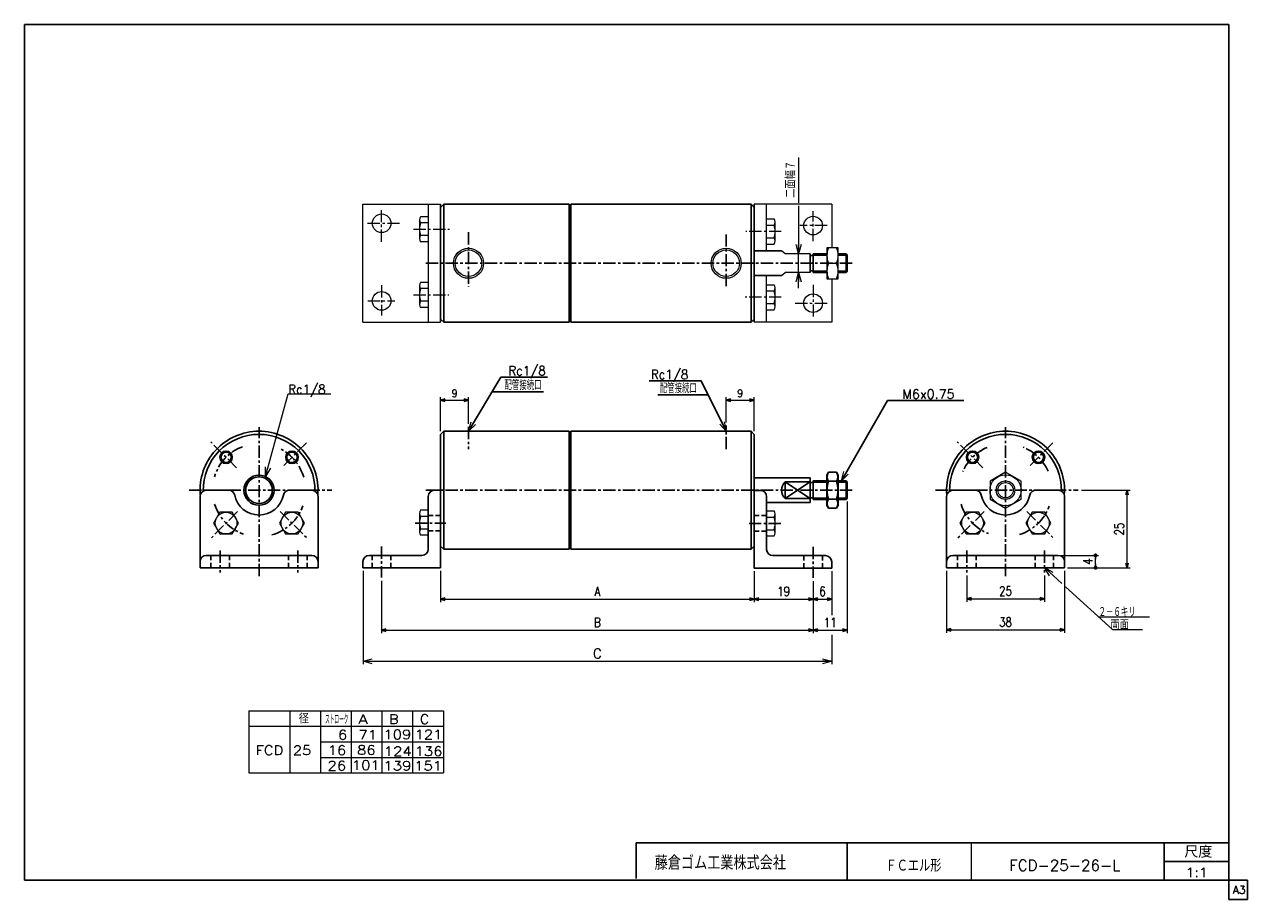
# Model space of a CAD drawing. Header units: millimetres. Extents: x -197 to 197, y -141 to 141.
import ezdxf
from ezdxf.enums import TextEntityAlignment as Align

# ---------------------------------------------------------------- set-up
doc = ezdxf.new("R2010")
doc.units = ezdxf.units.MM
doc.header["$LTSCALE"] = 0.125
doc.linetypes.add('CENTER', pattern=[50.8, 31.75, -6.35, 6.35, -6.35])
doc.linetypes.add('DASHED', pattern=[19.05, 12.7, -6.35])
doc.layers.add('ZUWAKU', color=7, linetype='Continuous')
doc.styles.add('dcStyle0', font='txt.shx', dxfattribs={"width": 0.8, "bigfont": 'bigfont'})
doc.dimstyles.new('DaDimRotatedStyle', dxfattribs={"dimtxt": 2.5, "dimasz": 1.500001, "dimexe": 1, "dimexo": 0.5, "dimgap": 1, "dimtad": 3, "dimdsep": 46, "dimtxsty": 'dcStyle0', "dimblk1": 'OPEN30', "dimblk2": 'OPEN30', "dimsah": 1, "dimcen": 0.09, "dimclrd": 4, "dimclre": 4, "dimclrt": 4, "dimadec": 0, "dimazin": 2, "dimtfac": 1, "dimtdec": 4, "dimtmove": 0, "dimatfit": 0, "dimfxl": 1, "dimarcsym": 0})

# ---------------------------------------------------------------- blocks, each defined once
blk = doc.blocks.new('DC_GROUP_Φ25_1')
at = {"color": 4, "linetype": 'Continuous', "lineweight": 18}
for p, q in [((51.55, 58.05), (52.35, 61.05)), ((52.35, 61.05), (53.16, 58.05)), ((52.35, 61.05), (52.35, 58.05))]:
    blk.add_line(p, q, dxfattribs=at)
blk = doc.blocks.new('DC_GROUP_Φ25_2')
at = {"color": 4, "linetype": 'Continuous', "lineweight": 18}
for p, q in [((52.35, 67.05), (51.55, 70.05)), ((53.16, 70.05), (52.35, 67.05)), ((52.35, 67.05), (52.35, 70.05))]:
    blk.add_line(p, q, dxfattribs=at)
blk = doc.blocks.new('DC_GROUP_Φ25_3')
at = {"color": 4, "linetype": 'Continuous', "lineweight": 18}
for p, q in [((133.22, -36.65), (131.54, -34.04)), ((131.54, -34.04), (134.3, -35.46)), ((131.54, -34.04), (133.76, -36.05))]:
    blk.add_line(p, q, dxfattribs=at)
blk = doc.blocks.new('DC_GROUP_Φ25_4')
at = {"color": 4, "linetype": 'Continuous', "lineweight": 18}
for p, q in [((-53.94, 9.91), (-53.09, 12.9)), ((-53.94, 9.91), (-52.4, 12.49)), ((-51.71, 12.07), (-53.94, 9.91))]:
    blk.add_line(p, q, dxfattribs=at)
blk = doc.blocks.new('DC_GROUP_Φ25_5')
at = {"color": 4, "linetype": 'Continuous', "lineweight": 18}
for p, q in [((29.06, 9.91), (26.99, 12.24)), ((29.06, 9.91), (27.71, 12.6)), ((28.43, 12.96), (29.06, 9.91))]:
    blk.add_line(p, q, dxfattribs=at)
blk = doc.blocks.new('DC_GROUP_Φ25_6')
at = {"color": 4, "linetype": 'Continuous', "lineweight": 18}
for p, q in [((66.17, -6.09), (66.96, -3.08)), ((66.17, -6.09), (67.66, -3.48)), ((68.36, -3.88), (66.17, -6.09))]:
    blk.add_line(p, q, dxfattribs=at)
blk = doc.blocks.new('DC_GROUP_Φ25_7')
at = {"color": 4, "linetype": 'Continuous', "lineweight": 25}
for radius in [2, 1.65]:
    blk.add_circle((-132.05, 1.52), radius, dxfattribs=at)
blk = doc.blocks.new('DC_GROUP_Φ25_8')
at = {"color": 4, "linetype": 'Continuous', "lineweight": 25}
for radius in [2, 1.65]:
    blk.add_circle((-110.83, 1.52), radius, dxfattribs=at)
blk = doc.blocks.new('DC_GROUP_Φ25_9')
at = {"color": 4, "linetype": 'Continuous', "lineweight": 25}
for p, q in [((62.03, -3.31), (61.52, -4.19)), ((64.62, -3.31), (62.03, -3.31)), ((64.62, -3.31), (65.12, -4.19)), ((61.52, -4.19), (61.52, -13.99)), ((64.62, -6.2), (62.03, -6.2)), ((65.12, -4.19), (65.12, -13.99)), ((62.03, -14.86), (61.52, -13.99)), ((64.62, -11.97), (62.03, -11.97)), ((64.62, -14.86), (62.03, -14.86)), ((64.62, -14.86), (65.12, -13.99))]:
    blk.add_line(p, q, dxfattribs=at)
for centre, radius, start, end in [((64.13, -4.76), 2.56, 145.6111, 214.3889), ((62.51, -4.76), 2.56, 325.6111, 34.3889), ((71.13, -9.09), 9.55, 162.4111, 197.5889), ((55.51, -9.09), 9.55, 342.4111, 17.5889), ((64.13, -13.42), 2.56, 145.6111, 214.3889), ((62.51, -13.42), 2.56, 325.6111, 34.3889)]:
    blk.add_arc(centre, radius, start, end, dxfattribs=at)
blk = doc.blocks.new('DC_GROUP_Φ25_11')
at = {"color": 4, "linetype": 'Continuous', "lineweight": 18}
for p, q in [((-119.35, -4.69), (-119.33, -1.59)), ((-119.35, -4.69), (-118.55, -1.8)), ((-117.78, -2.01), (-119.35, -4.69))]:
    blk.add_line(p, q, dxfattribs=at)
blk = doc.blocks.new('DC_GROUP_Φ25_10')
at = {"color": 4, "linetype": 'Continuous', "lineweight": 13}
for p, q in [((-119.35, -4.69), (-112.01, 21.92)), ((-112.01, 21.92), (-98.34, 21.92))]:
    blk.add_line(p, q, dxfattribs=at)
at = {"linetype": 'Continuous'}
blk.add_blockref('DC_GROUP_Φ25_11', (0, 0), dxfattribs=at)
at = {"color": 4, "style": 'dcStyle0', "width": 0.8}
blk.add_text('Rc1/8', height=3, dxfattribs=at).set_placement((-112.01, 21.92), (-100.01, 21.92), align=Align.FIT)
blk = doc.blocks.new('DC_GROUP_Φ25_12')
at = {"color": 4, "linetype": 'Continuous', "lineweight": 25}
for radius in [2, 1.65]:
    blk.add_circle((108.43, 1.52), radius, dxfattribs=at)
blk = doc.blocks.new('DC_GROUP_Φ25_13')
at = {"color": 4, "linetype": 'Continuous', "lineweight": 25}
for radius in [2, 1.65]:
    blk.add_circle((129.65, 1.52), radius, dxfattribs=at)
blk = doc.blocks.new('DC_GROUP_Φ25_14')
at = {"color": 4, "linetype": 'Continuous', "lineweight": 13}
for p, q in [((119.04, -3.31), (114.04, -6.2)), ((124.04, -6.2), (119.04, -3.31)), ((114.04, -6.2), (114.04, -11.97)), ((124.04, -11.97), (124.04, -6.2)), ((114.04, -11.97), (119.04, -14.86)), ((119.04, -14.86), (124.04, -11.97))]:
    blk.add_line(p, q, dxfattribs=at)
for radius in [5, 3, 2.46]:
    blk.add_circle((119.04, -9.09), radius, dxfattribs=at)
blk = doc.blocks.new('DC_GROUP_Φ25_15')
at = {"color": 4, "linetype": 'Continuous', "lineweight": 13}
for p, q in [((65.12, 69.05), (61.52, 69.05)), ((61.52, 69.05), (61.52, 59.05)), ((65.12, 59.05), (65.12, 69.05)), ((62.01, 64.05), (64.63, 64.05)), ((61.52, 59.05), (65.12, 59.05))]:
    blk.add_line(p, q, dxfattribs=at)
for centre, start, end in [((68, 66.55), 157.3406, 202.6594), ((58.64, 66.55), 337.3406, 22.6594), ((68, 61.55), 157.3406, 202.6594), ((58.64, 61.55), 337.3406, 22.6594)]:
    blk.add_arc(centre, 6.49, start, end, dxfattribs=at)
blk = doc.blocks.new('DC_GROUP_Φ25_16')
at = {"color": 4, "linetype": 'Continuous', "lineweight": 13}
for p, q in [((-134.08, -16.17), (-136.1, -19.67)), ((-136.1, -19.67), (-134.08, -23.17)), ((-130.04, -16.17), (-134.08, -16.17)), ((-128.02, -19.67), (-130.04, -16.17)), ((-130.04, -23.17), (-128.02, -19.67)), ((-134.08, -23.17), (-130.04, -23.17))]:
    blk.add_line(p, q, dxfattribs=at)
blk.add_circle((-132.06, -19.67), 3.5, dxfattribs=at)
blk = doc.blocks.new('DC_GROUP_Φ25_17')
at = {"color": 4, "linetype": 'Continuous', "lineweight": 13}
for p, q in [((-112.87, -16.17), (-114.89, -19.67)), ((-114.89, -19.67), (-112.87, -23.17)), ((-108.83, -16.17), (-112.87, -16.17)), ((-106.81, -19.67), (-108.83, -16.17)), ((-108.83, -23.17), (-106.81, -19.67)), ((-112.87, -23.17), (-108.83, -23.17))]:
    blk.add_line(p, q, dxfattribs=at)
blk.add_circle((-110.85, -19.67), 3.5, dxfattribs=at)
blk = doc.blocks.new('DC_GROUP_Φ25_18')
at = {"color": 4, "linetype": 'Continuous', "lineweight": 13}
for p, q in [((-66.94, -15.54), (-69.37, -15.54)), ((-66.94, -15.54), (-66.94, -23.63)), ((-69.74, -16.55), (-69.74, -22.62)), ((-66.94, -17.57), (-69.37, -17.57)), ((-66.94, -21.61), (-69.37, -21.61)), ((-66.94, -23.63), (-69.37, -23.63))]:
    blk.add_line(p, q, dxfattribs=at)
for centre, radius, start, end in [((-68.18, -16.55), 1.56, 139.7398, 220.2602), ((-64.05, -19.59), 5.7, 159.2291, 200.7709), ((-68.18, -22.62), 1.56, 139.7398, 220.2602)]:
    blk.add_arc(centre, radius, start, end, dxfattribs=at)
blk = doc.blocks.new('DC_GROUP_Φ25_19')
at = {"color": 4, "linetype": 'Continuous', "lineweight": 13}
for p, q in [((42.06, -23.83), (42.06, -15.75)), ((42.06, -15.75), (44.48, -15.75)), ((42.06, -17.77), (44.48, -17.77)), ((44.86, -22.82), (44.86, -16.76)), ((42.06, -21.81), (44.48, -21.81)), ((42.06, -23.83), (44.48, -23.83))]:
    blk.add_line(p, q, dxfattribs=at)
for centre, radius, start, end in [((43.29, -16.76), 1.56, 319.7398, 40.2602), ((39.16, -19.79), 5.7, 339.2291, 20.7709), ((43.29, -22.82), 1.56, 319.7398, 40.2602)]:
    blk.add_arc(centre, radius, start, end, dxfattribs=at)
blk = doc.blocks.new('DC_GROUP_Φ25_20')
at = {"color": 4, "linetype": 'Continuous', "lineweight": 13}
for p, q in [((42.06, -23.83), (42.06, -15.75)), ((42.06, -15.75), (44.48, -15.75)), ((42.06, -17.77), (44.48, -17.77)), ((44.86, -22.82), (44.86, -16.76)), ((42.06, -21.81), (44.48, -21.81)), ((42.06, -23.83), (44.48, -23.83))]:
    blk.add_line(p, q, dxfattribs=at)
for centre, radius, start, end in [((43.29, -16.76), 1.56, 319.7398, 40.2602), ((39.16, -19.79), 5.7, 339.2291, 20.7709), ((43.29, -22.82), 1.56, 319.7398, 40.2602)]:
    blk.add_arc(centre, radius, start, end, dxfattribs=at)
blk = doc.blocks.new('DC_GROUP_Φ25_21')
at = {"color": 4, "linetype": 'Continuous', "lineweight": 13}
for p, q in [((-69.74, 56.87), (-69.74, 50.8)), ((-66.94, 57.88), (-69.37, 57.88)), ((-66.94, 55.86), (-69.37, 55.86)), ((-66.94, 57.88), (-66.94, 49.79)), ((-66.94, 51.81), (-69.37, 51.81)), ((-66.94, 49.79), (-69.37, 49.79))]:
    blk.add_line(p, q, dxfattribs=at)
for centre, radius, start, end in [((-68.18, 56.87), 1.56, 139.7398, 220.2602), ((-64.05, 53.83), 5.7, 159.2291, 200.7709), ((-68.18, 50.8), 1.56, 139.7398, 220.2602)]:
    blk.add_arc(centre, radius, start, end, dxfattribs=at)
blk = doc.blocks.new('DC_GROUP_Φ25_22')
at = {"color": 4, "linetype": 'Continuous', "lineweight": 13}
for p, q in [((-66.94, 79.05), (-69.37, 79.05)), ((-66.94, 79.05), (-66.94, 70.97)), ((-69.74, 78.04), (-69.74, 71.98)), ((-66.94, 77.03), (-69.37, 77.03)), ((-66.94, 72.99), (-69.37, 72.99)), ((-66.94, 70.97), (-69.37, 70.97))]:
    blk.add_line(p, q, dxfattribs=at)
for centre, radius, start, end in [((-68.18, 78.04), 1.56, 139.7398, 220.2602), ((-64.05, 75.01), 5.7, 159.2291, 200.7709), ((-68.18, 71.98), 1.56, 139.7398, 220.2602)]:
    blk.add_arc(centre, radius, start, end, dxfattribs=at)
blk = doc.blocks.new('DC_GROUP_Φ25_23')
at = {"color": 4, "linetype": 'Continuous', "lineweight": 13}
for p, q in [((42.06, 70.22), (42.06, 78.31)), ((42.06, 78.31), (44.48, 78.31)), ((42.06, 76.29), (44.48, 76.29)), ((44.86, 71.23), (44.86, 77.3)), ((42.06, 72.24), (44.48, 72.24)), ((42.06, 70.22), (44.48, 70.22))]:
    blk.add_line(p, q, dxfattribs=at)
for centre, radius, start, end in [((43.29, 77.3), 1.56, 319.7398, 40.2602), ((39.16, 74.27), 5.7, 339.2291, 20.7709), ((43.29, 71.23), 1.56, 319.7398, 40.2602)]:
    blk.add_arc(centre, radius, start, end, dxfattribs=at)
blk = doc.blocks.new('DC_GROUP_Φ25_24')
at = {"color": 4, "linetype": 'Continuous', "lineweight": 13}
for p, q in [((42.06, 49.05), (42.06, 57.13)), ((42.06, 57.13), (44.48, 57.13)), ((44.86, 50.06), (44.86, 56.12)), ((42.06, 55.11), (44.48, 55.11)), ((42.06, 51.07), (44.48, 51.07)), ((42.06, 49.05), (44.48, 49.05))]:
    blk.add_line(p, q, dxfattribs=at)
for centre, radius, start, end in [((43.29, 56.12), 1.56, 319.7398, 40.2602), ((39.16, 53.09), 5.7, 339.2291, 20.7709), ((43.29, 50.06), 1.56, 319.7398, 40.2602)]:
    blk.add_arc(centre, radius, start, end, dxfattribs=at)
blk = doc.blocks.new('DC_GROUP_Φ25_25')
at = {"color": 4, "linetype": 'Continuous', "lineweight": 13}
for p, q in [((106.39, -16.17), (104.37, -19.67)), ((104.37, -19.67), (106.39, -23.17)), ((110.43, -16.17), (106.39, -16.17)), ((112.46, -19.67), (110.43, -16.17)), ((110.43, -23.17), (112.46, -19.67)), ((106.39, -23.17), (110.43, -23.17))]:
    blk.add_line(p, q, dxfattribs=at)
blk.add_circle((108.41, -19.67), 3.5, dxfattribs=at)
blk = doc.blocks.new('DC_GROUP_Φ25_26')
at = {"color": 4, "linetype": 'Continuous', "lineweight": 13}
for p, q in [((127.61, -16.17), (125.59, -19.67)), ((125.59, -19.67), (127.61, -23.17)), ((131.65, -16.17), (127.61, -16.17)), ((133.67, -19.67), (131.65, -16.17)), ((131.65, -23.17), (133.67, -19.67)), ((127.61, -23.17), (131.65, -23.17))]:
    blk.add_line(p, q, dxfattribs=at)
blk.add_circle((129.63, -19.67), 3.5, dxfattribs=at)
blk = doc.blocks.new('DC_GROUP_Φ25_28')
at = {"color": 4, "linetype": 'Continuous', "lineweight": 18}
for p, q in [((-87.94, -64.2), (-84.94, -63.4)), ((-84.94, -65.01), (-87.94, -64.2)), ((-87.94, -64.2), (-84.94, -64.2))]:
    blk.add_line(p, q, dxfattribs=at)
blk = doc.blocks.new('DC_GROUP_Φ25_29')
at = {"color": 4, "linetype": 'Continuous', "lineweight": 18}
for p, q in [((60.06, -63.4), (63.06, -64.2)), ((63.06, -64.2), (60.06, -65.01)), ((63.06, -64.2), (60.06, -64.2))]:
    blk.add_line(p, q, dxfattribs=at)
blk = doc.blocks.new('DC_GROUP_Φ25_27')
at = {"color": 4, "linetype": 'Continuous', "lineweight": 13}
for p, q in [((-87.94, -35.09), (-87.94, -65.2)), ((63.06, -35.18), (63.06, -49.4)), ((63.06, -55.71), (63.06, -65.2)), ((-87.94, -64.2), (63.06, -64.2))]:
    blk.add_line(p, q, dxfattribs=at)
at = {"linetype": 'Continuous'}
for name in ['DC_GROUP_Φ25_28', 'DC_GROUP_Φ25_29']:
    blk.add_blockref(name, (0, 0), dxfattribs=at)
at = {"color": 4, "style": 'dcStyle0'}
blk.add_text('C', height=3, dxfattribs=at).set_placement((-13.94, -63.2), (-10.94, -63.2), align=Align.FIT)
blk = doc.blocks.new('_OPEN30')
at = {"color": 0, "linetype": 'ByBlock', "lineweight": -2}
for p, q in [((-1, 0.267949), (0, 0)), ((0, 0), (-1, -0.267949)), ((0, 0), (-1, 0))]:
    blk.add_line(p, q, dxfattribs=at)
blk = doc.blocks.new('*D30')
at = {"color": 4, "linetype": 'Continuous', "lineweight": 13}
for p, q in [((-62.94, 9.91), (-62.94, 20.91)), ((-62.94, 19.91), (-53.94, 19.91)), ((-53.94, 12.31), (-53.94, 20.91))]:
    blk.add_line(p, q, dxfattribs=at)
at = {"color": 4, "xscale": 1.500001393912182, "yscale": 1.499994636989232}
for p, rotation in [((-62.94, 19.91), 180), ((-53.94, 19.91), 360)]:
    blk.add_blockref('_OPEN30', p, dxfattribs=dict(at, rotation=rotation))
at = {"color": 4, "insert": (-58.44, 20.91), "char_height": 2.5, "width": 5.4688, "attachment_point": 8, "style": 'dcStyle0'}
blk.add_mtext('\\T1.00;9', dxfattribs=at)
blk = doc.blocks.new('*D31')
at = {"color": 4, "linetype": 'Continuous', "lineweight": 13}
for p, q in [((29.06, 12.71), (29.06, 20.91)), ((29.06, 19.91), (38.06, 19.91)), ((38.06, 9.91), (38.06, 20.91))]:
    blk.add_line(p, q, dxfattribs=at)
at = {"color": 4, "xscale": 1.500001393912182, "yscale": 1.499994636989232}
for p, rotation in [((29.06, 19.91), 180), ((38.06, 19.91), 360)]:
    blk.add_blockref('_OPEN30', p, dxfattribs=dict(at, rotation=rotation))
at = {"color": 4, "insert": (33.56, 20.91), "char_height": 2.5, "width": 5.4688, "attachment_point": 8, "style": 'dcStyle0'}
blk.add_mtext('\\T1.00;9', dxfattribs=at)
blk = doc.blocks.new('*D32')
at = {"color": 4, "linetype": 'Continuous', "lineweight": 13}
for p, q in [((106.54, -36.61), (106.54, -45.08)), ((131.54, -36.61), (131.54, -45.08)), ((106.54, -44.08), (131.54, -44.08))]:
    blk.add_line(p, q, dxfattribs=at)
at = {"color": 4, "xscale": 1.500001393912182, "yscale": 1.499994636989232}
for p, rotation in [((106.54, -44.08), 180), ((131.54, -44.08), 360)]:
    blk.add_blockref('_OPEN30', p, dxfattribs=dict(at, rotation=rotation))
at = {"color": 4, "insert": (119.04, -43.08), "char_height": 3, "width": 9.375, "attachment_point": 8, "style": 'dcStyle0'}
blk.add_mtext('\\T1.00;25', dxfattribs=at)
blk = doc.blocks.new('*D33')
at = {"color": 4, "linetype": 'Continuous', "lineweight": 13}
for p, q in [((100.04, -35.08), (100.04, -55.08)), ((138.04, -35.08), (138.04, -55.08)), ((100.04, -54.08), (138.04, -54.08))]:
    blk.add_line(p, q, dxfattribs=at)
at = {"color": 4, "xscale": 1.500001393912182, "yscale": 1.499994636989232}
for p, rotation in [((100.04, -54.08), 180), ((138.04, -54.08), 360)]:
    blk.add_blockref('_OPEN30', p, dxfattribs=dict(at, rotation=rotation))
at = {"color": 4, "insert": (119.04, -53.08), "char_height": 3, "width": 9.375, "attachment_point": 8, "style": 'dcStyle0'}
blk.add_mtext('\\T1.00;38', dxfattribs=at)
blk = doc.blocks.new('*D34')
at = {"color": 4, "linetype": 'Continuous', "lineweight": 13}
for p, q in [((-62.94, -35.09), (-62.94, -45.2)), ((38.06, -35.18), (38.06, -45.2)), ((-62.94, -44.2), (38.06, -44.2))]:
    blk.add_line(p, q, dxfattribs=at)
at = {"color": 4, "xscale": 1.500001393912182, "yscale": 1.499994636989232}
for p, rotation in [((-62.94, -44.2), 180), ((38.06, -44.2), 360)]:
    blk.add_blockref('_OPEN30', p, dxfattribs=dict(at, rotation=rotation))
at = {"color": 4, "insert": (-12.44, -43.2), "char_height": 3, "width": 6.5625, "attachment_point": 8, "style": 'dcStyle0'}
blk.add_mtext('\\T1.00;A', dxfattribs=at)
blk = doc.blocks.new('*D35')
at = {"color": 4, "linetype": 'Continuous', "lineweight": 13}
for p, q in [((38.06, -35.18), (38.06, -45.2)), ((57.06, -38.36), (57.06, -45.2)), ((38.06, -44.2), (57.06, -44.2))]:
    blk.add_line(p, q, dxfattribs=at)
at = {"color": 4, "xscale": 1.500001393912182, "yscale": 1.499994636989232}
for p, rotation in [((38.06, -44.2), 180), ((57.06, -44.2), 360)]:
    blk.add_blockref('_OPEN30', p, dxfattribs=dict(at, rotation=rotation))
at = {"color": 4, "insert": (47.56, -43.2), "char_height": 3, "width": 9.375, "attachment_point": 8, "style": 'dcStyle0'}
blk.add_mtext('\\T1.00;19', dxfattribs=at)
blk = doc.blocks.new('*D36')
at = {"color": 4, "linetype": 'Continuous', "lineweight": 13}
for p, q in [((63.06, -35.18), (63.06, -45.2)), ((57.06, -38.36), (57.06, -45.2)), ((57.06, -44.2), (63.06, -44.2))]:
    blk.add_line(p, q, dxfattribs=at)
at = {"color": 4, "xscale": 1.500001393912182, "yscale": 1.499994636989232}
for p, rotation in [((57.06, -44.2), 180), ((63.06, -44.2), 360)]:
    blk.add_blockref('_OPEN30', p, dxfattribs=dict(at, rotation=rotation))
at = {"color": 4, "insert": (60.06, -43.2), "char_height": 3, "width": 6.5625, "attachment_point": 8, "style": 'dcStyle0'}
blk.add_mtext('\\T1.00;6', dxfattribs=at)
blk = doc.blocks.new('_DOT')
at = {"color": 0, "linetype": 'ByBlock', "lineweight": -2}
blk.add_line((-0.5, 0), (-1, 0), dxfattribs=at)
at = {"color": 0, "linetype": 'ByBlock', "const_width": 0.5}
blk.add_lwpolyline([(-0.25, 0, 1), (0.25, 0, 1)], format="xyb", close=True, dxfattribs=at)
blk = doc.blocks.new('*D37')
at = {"color": 4, "linetype": 'Continuous', "lineweight": 13}
for p, q in [((137.04, -30.08), (149.04, -30.08)), ((148.04, -34.08), (148.04, -30.08)), ((139.04, -34.08), (149.04, -34.08))]:
    blk.add_line(p, q, dxfattribs=at)
at = {"color": 4, "xscale": 1.25, "yscale": 1.25}
for p, rotation in [((148.04, -30.08), 90), ((148.04, -34.08), 270)]:
    blk.add_blockref('_DOT', p, dxfattribs=dict(at, rotation=rotation))
at = {"color": 4, "insert": (147.04, -32.08), "char_height": 3, "width": 6.5625, "attachment_point": 8, "rotation": 90, "style": 'dcStyle0'}
blk.add_mtext('\\T1.00;4', dxfattribs=at)
blk = doc.blocks.new('*D38')
at = {"color": 4, "linetype": 'Continuous', "lineweight": 13}
for p, q in [((143.46, -9.09), (159.17, -9.09)), ((158.17, -34.08), (158.17, -9.09)), ((139.04, -34.08), (159.17, -34.08))]:
    blk.add_line(p, q, dxfattribs=at)
at = {"color": 4, "xscale": 1.500001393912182, "yscale": 1.499994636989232}
for p, rotation in [((158.17, -9.09), 90), ((158.17, -34.08), 270)]:
    blk.add_blockref('_OPEN30', p, dxfattribs=dict(at, rotation=rotation))
at = {"color": 4, "insert": (157.17, -21.58), "char_height": 3, "width": 9.375, "attachment_point": 8, "rotation": 90, "style": 'dcStyle0'}
blk.add_mtext('\\T1.00;25', dxfattribs=at)
blk = doc.blocks.new('*D39')
at = {"color": 4, "linetype": 'Continuous', "lineweight": 13}
for p, q in [((-81.94, -38.26), (-81.94, -55.2)), ((57.06, -38.36), (57.06, -55.2)), ((-81.94, -54.2), (57.06, -54.2))]:
    blk.add_line(p, q, dxfattribs=at)
at = {"color": 4, "xscale": 1.500001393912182, "yscale": 1.499994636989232}
for p, rotation in [((-81.94, -54.2), 180), ((57.06, -54.2), 360)]:
    blk.add_blockref('_OPEN30', p, dxfattribs=dict(at, rotation=rotation))
at = {"color": 4, "insert": (-12.44, -53.2), "char_height": 3, "width": 6.5625, "attachment_point": 8, "style": 'dcStyle0'}
blk.add_mtext('\\T1.00;B', dxfattribs=at)
blk = doc.blocks.new('*D40')
at = {"color": 4, "linetype": 'Continuous', "lineweight": 13}
for p, q in [((68.06, -12.68), (68.06, -55.2)), ((57.06, -38.36), (57.06, -55.2)), ((57.06, -54.2), (68.06, -54.2))]:
    blk.add_line(p, q, dxfattribs=at)
at = {"color": 4, "xscale": 1.500001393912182, "yscale": 1.499994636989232}
for p, rotation in [((57.06, -54.2), 180), ((68.06, -54.2), 360)]:
    blk.add_blockref('_OPEN30', p, dxfattribs=dict(at, rotation=rotation))
at = {"color": 4, "insert": (62.56, -53.2), "char_height": 3, "width": 9.375, "attachment_point": 8, "style": 'dcStyle0'}
blk.add_mtext('\\T1.00;11', dxfattribs=at)

msp = doc.modelspace()

# ---------------------------------------------------------------- linework, layer by layer
at = {"color": 4, "linetype": 'Continuous', "lineweight": 13}
for p, q in [((52.352, 98.089), (52.352, 83.565)), ((-87.945, 45.05), (-87.945, 83.05)), ((-87.945, 83.05), (-62.945, 83.05)), ((-66.945, 83.05), (-66.945, 45.05)), ((63.055, 83.05), (38.055, 83.05)), ((42.055, 68.05), (42.055, 83.05)), ((63.055, 83.05), (63.055, 69.05)), ((52.352, 82.532), (52.352, 67.05)), ((48.055, 67.05), (46.891, 68.05)), ((56.055, 67.05), (48.055, 67.05)), ((52.352, 61.05), (52.352, 67.05)), ((61.521, 67.05), (61.521, 61.05)), ((42.055, 45.05), (42.055, 60.05)), ((46.891, 60.05), (48.055, 61.05)), ((56.055, 61.05), (48.055, 61.05)), ((52.352, 56.05), (52.352, 61.05)), ((63.055, 59.05), (63.055, 45.05)), ((-87.945, 45.05), (-62.945, 45.05)), ((63.055, 45.05), (38.055, 45.05)), ((131.54, -34.036), (137.142, -39.126)), ((138.315, -40.193), (153.481, -53.977)), ((148.99, -49.895), (165.429, -49.895)), ((153.481, -53.977), (163.143, -53.977)), ((-124.755, -80.174), (-62.051, -80.174)), ((-124.755, -80.174), (-124.755, -100.174)), ((-111.546, -80.174), (-111.546, -100.174)), ((-101.647, -80.174), (-101.647, -100.174)), ((-91.748, -80.174), (-91.748, -100.174)), ((-81.849, -80.174), (-81.849, -100.174)), ((-71.95, -80.174), (-71.95, -100.174)), ((-71.95, -80.174), (-71.95, -100.174)), ((-62.051, -80.174), (-62.051, -100.174)), ((-124.755, -85.174), (-62.051, -85.174)), ((-101.647, -90.174), (-62.051, -90.174)), ((-101.623, -95.174), (-62.051, -95.174)), ((-124.755, -100.174), (-62.051, -100.174))]:
    msp.add_line(p, q, dxfattribs=at)
at = {"color": 4, "linetype": 'Continuous', "lineweight": 25}
for p, q in [((-61.945, 83.05), (-62.945, 82.05)), ((-62.945, 64.05), (-62.945, 83.05)), ((-21.545, 83.05), (-61.945, 83.05)), ((-61.945, 83.05), (-61.945, 64.05)), ((-21.545, 83.05), (-21.545, 64.05)), ((-20.945, 83.05), (37.055, 83.05)), ((-20.945, 64.05), (-20.945, 83.05)), ((37.055, 83.05), (38.055, 82.05)), ((37.055, 83.05), (37.055, 64.05)), ((38.055, 64.05), (38.055, 83.05)), ((-62.945, 64.421), (-62.945, 82.421)), ((-62.945, 64.421), (-62.945, 82.421)), ((-62.945, 64.421), (-62.945, 82.421)), ((38.055, 68.05), (38.055, 82.05)), ((38.055, 63.679), (38.055, 81.679)), ((38.055, 63.679), (38.055, 81.679)), ((38.055, 68.05), (38.055, 46.05)), ((38.055, 68.05), (46.891, 68.05)), ((56.055, 67.05), (56.055, 64.05)), ((61.521, 67.05), (57.055, 67.05)), ((57.055, 67.05), (57.055, 61.05)), ((67.65, 67.05), (65.121, 67.05)), ((68.055, 66.645), (67.65, 67.05)), ((67.65, 67.05), (67.65, 61.05)), ((-62.945, 64.421), (-62.945, 46.421)), ((-62.945, 64.421), (-62.945, 46.421)), ((-62.945, 64.05), (-62.945, 45.05)), ((-61.945, 45.05), (-61.945, 64.05)), ((-21.545, 45.05), (-21.545, 64.05)), ((-20.945, 64.05), (-20.945, 45.05)), ((37.055, 45.05), (37.055, 64.05)), ((38.055, 64.05), (38.055, 45.05)), ((38.055, 63.679), (38.055, 45.679)), ((38.055, 63.679), (38.055, 45.679)), ((38.055, 63.679), (38.055, 45.679)), ((56.055, 66.55), (57.055, 66.55)), ((56.055, 61.05), (56.055, 64.05)), ((57.055, 66.645), (61.521, 66.645)), ((65.121, 66.645), (68.055, 66.645)), ((68.055, 66.645), (68.055, 64.05)), ((68.055, 61.455), (68.055, 64.05)), ((38.055, 60.05), (46.891, 60.05)), ((56.055, 61.55), (57.055, 61.55)), ((57.055, 61.455), (61.521, 61.455)), ((61.521, 61.05), (57.055, 61.05)), ((65.121, 61.455), (68.055, 61.455)), ((67.65, 61.05), (65.121, 61.05)), ((68.055, 61.455), (67.65, 61.05)), ((-62.945, 46.05), (-61.945, 45.05)), ((-21.545, 45.05), (-61.945, 45.05)), ((-20.945, 45.05), (37.055, 45.05)), ((38.055, 46.05), (37.055, 45.05)), ((-53.945, 9.914), (-43.5, 27.321)), ((-43.5, 27.321), (-28.5, 27.321)), ((20.959, 26.107), (4.225, 26.107)), ((29.055, 9.914), (20.959, 26.107)), ((-46.322, 22.618), (-29.791, 22.618)), ((23.038, 21.601), (7.038, 21.601)), ((66.166, -6.086), (81.007, 19.783)), ((81.007, 19.783), (105.607, 19.783)), ((-61.945, 9.914), (-62.945, 8.914)), ((-62.945, -9.086), (-62.945, 8.914)), ((-21.545, 9.914), (-61.945, 9.914)), ((-61.945, 9.914), (-61.945, -9.086)), ((-21.545, 9.914), (-21.545, -9.086)), ((-20.945, 9.914), (37.055, 9.914)), ((-20.945, -9.086), (-20.945, 9.914)), ((37.055, 9.914), (38.055, 8.914)), ((37.055, 9.914), (37.055, -9.086)), ((38.055, -5.086), (38.055, 8.914)), ((38.055, -5.086), (38.055, -27.086)), ((38.055, -5.086), (56.055, -5.086)), ((48.055, -9.086), (48.055, -6.441)), ((48.055, -6.441), (56.055, -6.441)), ((48.055, -6.441), (52.055, -9.086)), ((52.055, -9.086), (56.055, -6.441)), ((56.055, -5.086), (56.055, -9.086)), ((56.055, -6.586), (57.055, -6.586)), ((61.521, -6.086), (57.055, -6.086)), ((57.055, -6.086), (57.055, -12.086)), ((57.055, -6.491), (61.521, -6.491)), ((67.65, -6.086), (65.121, -6.086)), ((65.121, -6.491), (68.055, -6.491)), ((68.055, -6.491), (67.65, -6.086)), ((67.65, -6.086), (67.65, -12.086)), ((68.055, -6.491), (68.055, -9.086)), ((-140.434, -11.084), (-140.434, -34.084)), ((-131.232, -9.084), (-138.434, -9.084)), ((-111.636, -9.084), (-104.434, -9.084)), ((-102.434, -11.084), (-102.434, -34.084)), ((-66.945, -11.086), (-66.945, -28.086)), ((-62.945, -9.086), (-64.945, -9.086)), ((-62.945, -9.086), (-62.945, -27.086)), ((-62.945, -9.086), (-62.945, -34.086)), ((-61.945, -28.086), (-61.945, -9.086)), ((-21.545, -28.086), (-21.545, -9.086)), ((-20.945, -9.086), (-20.945, -28.086)), ((37.055, -28.086), (37.055, -9.086)), ((38.055, -9.182), (40.055, -9.182)), ((38.055, -9.182), (38.055, -34.182)), ((42.055, -11.182), (42.055, -28.182)), ((48.055, -9.086), (48.055, -11.731)), ((48.055, -11.731), (52.055, -9.086)), ((48.055, -11.731), (56.055, -11.731)), ((52.055, -9.086), (56.055, -11.731)), ((56.055, -13.086), (56.055, -9.086)), ((56.055, -11.586), (57.055, -11.586)), ((57.055, -11.681), (61.521, -11.681)), ((65.121, -11.681), (68.055, -11.681)), ((68.055, -11.681), (67.65, -12.086)), ((68.055, -11.681), (68.055, -9.086)), ((100.04, -11.084), (100.04, -34.084)), ((109.242, -9.084), (102.04, -9.084)), ((128.838, -9.084), (136.04, -9.084)), ((138.04, -11.084), (138.04, -34.084)), ((42.055, -13.086), (56.055, -13.086)), ((61.521, -12.086), (57.055, -12.086)), ((67.65, -12.086), (65.121, -12.086)), ((-62.945, -27.086), (-61.945, -28.086)), ((38.055, -27.086), (37.055, -28.086)), ((-121.434, -30.084), (-138.434, -30.084)), ((-121.434, -30.084), (-104.434, -30.084)), ((-85.945, -30.086), (-68.945, -30.086)), ((-21.545, -28.086), (-61.945, -28.086)), ((-20.945, -28.086), (37.055, -28.086)), ((61.055, -30.182), (44.055, -30.182)), ((119.04, -30.084), (102.04, -30.084)), ((119.04, -30.084), (136.04, -30.084)), ((-121.434, -34.084), (-140.434, -34.084)), ((-121.434, -34.084), (-102.434, -34.084)), ((-87.945, -34.086), (-87.945, -32.086)), ((-87.945, -34.086), (-62.945, -34.086)), ((63.055, -34.182), (38.055, -34.182)), ((63.055, -34.182), (63.055, -32.182)), ((119.04, -34.084), (100.04, -34.084)), ((119.04, -34.084), (138.04, -34.084))]:
    msp.add_line(p, q, dxfattribs=at)
at = {"color": 4, "linetype": 'CENTER', "lineweight": 13}
for p, q in [((-81.945, 70.963), (-81.945, 81.16)), ((57.055, 71.147), (57.055, 80.868)), ((-76.136, 76.872), (-86.81, 76.872)), ((-71.704, 75.007), (-60.029, 75.007)), ((61.54, 76.179), (52.772, 76.179)), ((46.815, 74.265), (35.426, 74.265)), ((-81.945, 56.953), (-81.945, 47.231)), ((57.055, 57.137), (57.055, 46.939)), ((-86.429, 51.921), (-77.661, 51.921)), ((-71.704, 53.834), (-60.315, 53.834)), ((46.815, 53.092), (35.14, 53.092)), ((51.247, 51.228), (61.921, 51.228))]:
    msp.add_line(p, q, dxfattribs=at)
at = {"color": 4, "linetype": 'CENTER', "lineweight": 25}
for p, q in [((-53.945, 74.042), (-53.945, 56.476)), ((29.055, 56.704), (29.055, 73.357)), ((-67.709, 64.05), (70.022, 64.05)), ((-121.434, -36.786), (-121.434, 11.201)), ((-53.945, 11.309), (-53.945, 4.144)), ((29.055, 4.144), (29.055, 11.714)), ((119.04, -36.786), (119.04, 11.201)), ((-128.694, -1.831), (-136.995, 6.47)), ((-113.486, -1.138), (-105.878, 6.47)), ((111.781, -1.831), (103.479, 6.47)), ((126.989, -1.138), (134.597, 6.47)), ((-143.947, -9.086), (-98.012, -9.086)), ((-67.709, -9.086), (70.022, -9.086)), ((96.528, -9.086), (142.462, -9.086)), ((-128.346, -15.993), (-136.995, -24.642)), ((-114.616, -15.904), (-105.878, -24.642)), ((-71.19, -19.693), (-61.309, -19.693)), ((112.129, -15.993), (103.479, -24.642)), ((125.858, -15.904), (134.597, -24.642)), ((46.694, -19.789), (36.419, -19.789)), ((-81.945, -27.22), (-81.945, -37.261)), ((57.055, -27.316), (57.055, -37.358)), ((-133.934, -28.506), (-133.934, -35.609)), ((-108.934, -28.506), (-108.934, -35.609)), ((106.54, -28.506), (106.54, -35.609)), ((131.54, -28.506), (131.54, -35.609))]:
    msp.add_line(p, q, dxfattribs=at)
at = {"color": 4, "linetype": 'DASHED', "lineweight": 25}
for p, q in [((-66.945, -17.193), (-62.945, -17.193)), ((42.055, -17.289), (38.055, -17.289)), ((-66.945, -22.193), (-62.945, -22.193)), ((42.055, -22.289), (38.055, -22.289)), ((-136.934, -30.084), (-136.934, -34.084)), ((-130.934, -30.084), (-130.934, -34.084)), ((-111.934, -30.084), (-111.934, -34.084)), ((-105.934, -30.084), (-105.934, -34.084)), ((-84.945, -30.086), (-84.945, -34.086)), ((-78.945, -30.086), (-78.945, -34.086)), ((54.055, -30.182), (54.055, -34.182)), ((60.055, -30.182), (60.055, -34.182)), ((103.54, -30.084), (103.54, -34.084)), ((109.54, -30.084), (109.54, -34.084)), ((128.54, -30.084), (128.54, -34.084)), ((134.54, -30.084), (134.54, -34.084))]:
    msp.add_line(p, q, dxfattribs=at)
at = {"color": 4, "linetype": 'Continuous', "lineweight": 13}
for centre, radius in [((-81.945, 76.921), 3), ((57.055, 76.179), 3), ((-53.945, 64.05), 4.862), ((-53.945, 64.05), 4.279), ((29.055, 64.05), 4.861), ((29.055, 64.05), 4.28), ((-81.945, 51.921), 3), ((57.055, 51.179), 3)]:
    msp.add_circle(centre, radius, dxfattribs=at)
at = {"color": 4, "linetype": 'Continuous', "lineweight": 25}
for centre, radius, start, end in [((-121.439, -9.086), 19, 90, 184.60536), ((-121.439, -9.086), 18, 90, 180.85091), ((-121.434, -9.086), 19, 355.43909, 90), ((-121.434, -9.086), 18, 359.15786, 90), ((119.036, -9.086), 19, 90, 184.60536), ((119.036, -9.086), 18, 90, 180.85091), ((119.04, -9.086), 19, 355.43909, 90), ((119.04, -9.086), 18, 359.15786, 90), ((-121.439, -9.086), 4.864, 90, 270), ((-121.439, -9.086), 4.283, 90, 270), ((-121.434, -9.086), 4.864, 270, 90), ((-121.434, -9.086), 4.283, 270, 90), ((50.478, -9.086), 3.587, 132.49085, 227.50915), ((-138.434, -11.084), 2, 90, 180), ((-131.232, -11.084), 2, 11.53696, 90), ((-121.434, -9.084), 8, 191.53696, 270), ((-121.434, -9.084), 8, 270, 348.46304), ((-111.636, -11.084), 2, 90, 168.46304), ((-104.434, -11.084), 2, 0, 90), ((-64.945, -11.086), 2, 90, 180), ((40.055, -11.182), 2, 0, 90), ((102.04, -11.084), 2, 90, 180), ((109.242, -11.084), 2, 11.53696, 90), ((119.04, -9.084), 8, 191.53696, 270), ((119.04, -9.084), 8, 270, 348.46304), ((128.838, -11.084), 2, 90, 168.46304), ((136.04, -11.084), 2, 0, 90), ((-138.434, -32.084), 2, 90, 180), ((-104.434, -32.084), 2, 0, 90), ((-85.945, -32.086), 2, 90, 180), ((-68.945, -28.086), 2, 270, 0), ((44.055, -28.182), 2, 180, 270), ((61.055, -32.182), 2, 0, 90), ((102.04, -32.084), 2, 90, 180), ((136.04, -32.084), 2, 0, 90)]:
    msp.add_arc(centre, radius, start, end, dxfattribs=at)
at = {"color": 4, "linetype": 'CENTER', "lineweight": 25}
for centre, start, end in [((-121.439, -9.086), 110.80852, 163.47713), ((-121.434, -9.086), 16.06513, 62.11763), ((119.036, -9.086), 113.11804, 156.31502), ((119.04, -9.086), 24.09755, 67.72312), ((-121.439, -9.086), 197.32716, 250.56815), ((-121.434, -9.086), 286.10826, 340.41762), ((119.036, -9.086), 197.41166, 248.64476), ((119.04, -9.086), 287.31496, 339.92262)]:
    msp.add_arc(centre, 15, start, end, dxfattribs=at)
at = {"layer": 'ZUWAKU', "color": 5, "linetype": 'Continuous', "lineweight": 25}
for p, q in [((-197, -134.75), (-197, 141)), ((191, 141), (-197, 141)), ((191, -141), (191, 141)), ((197, -134.75), (-197, -134.75)), ((197, -141), (197, -134.75)), ((191, -141), (197, -141))]:
    msp.add_line(p, q, dxfattribs=at)
at = {"layer": 'ZUWAKU', "color": 4, "linetype": 'Continuous', "lineweight": 25}
for p, q in [((0, -122.75), (191, -122.75)), ((0, -134.215), (0, -122.75)), ((68, -122.75), (68, -134.75)), ((170.135, -134.75), (170.135, -122.75)), ((170.135, -128.75), (191, -128.75))]:
    msp.add_line(p, q, dxfattribs=at)
at = {"layer": 'ZUWAKU', "color": 4, "linetype": 'Continuous', "lineweight": 13}
msp.add_line((108, -122.75), (108, -134.75), dxfattribs=at)

# ---------------------------------------------------------------- block references
at = {"linetype": 'Continuous'}
for name in ['DC_GROUP_Φ25_22', 'DC_GROUP_Φ25_23', 'DC_GROUP_Φ25_2', 'DC_GROUP_Φ25_15', 'DC_GROUP_Φ25_1', 'DC_GROUP_Φ25_21', 'DC_GROUP_Φ25_24', 'DC_GROUP_Φ25_10', 'DC_GROUP_Φ25_4', 'DC_GROUP_Φ25_5', 'DC_GROUP_Φ25_7', 'DC_GROUP_Φ25_8', 'DC_GROUP_Φ25_12', 'DC_GROUP_Φ25_13', 'DC_GROUP_Φ25_9', 'DC_GROUP_Φ25_6', 'DC_GROUP_Φ25_14', 'DC_GROUP_Φ25_18', 'DC_GROUP_Φ25_19', 'DC_GROUP_Φ25_20', 'DC_GROUP_Φ25_16', 'DC_GROUP_Φ25_17', 'DC_GROUP_Φ25_25', 'DC_GROUP_Φ25_26', 'DC_GROUP_Φ25_27', 'DC_GROUP_Φ25_3']:
    msp.add_blockref(name, (0, 0), dxfattribs=at)

# ---------------------------------------------------------------- texts
at = {"color": 4, "style": 'dcStyle0', "width": 0.833333}
msp.add_text('二面幅７', height=3, rotation=90, dxfattribs=at).set_placement((51.352, 85.089), (51.352, 97.089), align=Align.FIT)
at = {"color": 4, "style": 'dcStyle0'}
for s, height, width, p, p2 in [('Rc1/8', 3, 0.8, (-41.1, 27.921), (-29.1, 27.921)), ('Rc1/8', 3, 0.8, (4.825, 26.707), (16.825, 26.707)), ('配管接続口', 3, 0.666667, (-42.391, 23.218), (-30.391, 23.218)), ('配管接続口', 3, 0.666667, (7.638, 22.201), (19.638, 22.201)), ('M6x0.75', 3, 0.8, (85.807, 20.383), (102.607, 20.383)), ('２－６キリ', 3, 0.666667, (148.99, -49.895), (160.99, -49.895)), ('両面', 3, 0.833333, (152.799, -53.977), (158.799, -53.977)), ('   径', 3, 0.952381, (-117.332, -84.257), (-105.332, -84.257)), ('ストローク', 3, 0.416667, (-100.147, -84.508), (-92.647, -84.508)), ('ＦＣエル形', 4, 0.75, (80.376, -132.049), (98.376, -132.049)), ('FCD-25-26-L', 3.5, 0.93, (120.209, -131.711), (156.014, -131.711)), ('1:1', 3, 0.8, (177.023, -133.761), (184.223, -133.761))]:
    msp.add_text(s, height=height, dxfattribs=dict(at, width=width)).set_placement(p, p2, align=Align.FIT)
for s, p, p2 in [('A', (-89.421, -84.384), (-86.421, -84.384)), ('B', (-79.522, -84.384), (-76.522, -84.384)), ('B', (-79.522, -84.384), (-76.522, -84.384)), ('C', (-69.623, -84.384), (-66.623, -84.384)), ('6', (-96.026, -89.384), (-93.026, -89.384)), ('71', (-89.421, -89.384), (-83.421, -89.384)), ('109', (-81.383, -89.321), (-72.383, -89.321)), ('121', (-71.339, -89.321), (-62.339, -89.321)), ('FCD 25', (-122.573, -94.384), (-104.573, -94.384)), ('16', (-99.346, -94.384), (-93.346, -94.384)), ('86', (-89.864, -94.312), (-83.864, -94.312)), ('124', (-81.238, -94.73), (-72.238, -94.73)), ('136', (-71.339, -94.73), (-62.339, -94.73)), ('26', (-99.373, -99.384), (-93.373, -99.384)), ('101', (-91.53, -99.187), (-82.53, -99.187)), ('139', (-81.346, -99.384), (-72.346, -99.384)), ('151', (-71.447, -99.384), (-62.447, -99.384))]:
    msp.add_text(s, height=3, dxfattribs=at).set_placement(p, p2, align=Align.FIT)
at = {"layer": 'ZUWAKU', "color": 4, "style": 'dcStyle0'}
for s, height, width, p, p2 in [('尺度', 3.8, 0.991667, (176.615, -127.53), (185.659, -127.53)), ('藤倉ゴム工業株式会社', 4.5, 0.783333, (6.013, -131.407), (48.313, -131.407))]:
    msp.add_text(s, height=height, dxfattribs=dict(at, width=width)).set_placement(p, p2, align=Align.FIT)
at = {"layer": 'ZUWAKU', "color": 7, "style": 'dcStyle0', "width": 0.8}
msp.add_text('A3', height=2.5, dxfattribs=at).set_placement((192.307, -139.125), (196.307, -139.125), align=Align.FIT)

# ---------------------------------------------------------------- dimensions: what is measured, and where the dimension line sits
at = {"linetype": 'Continuous', "lineweight": 13}
for base, p1, p2, override, picture, middle in [((-53.945, 19.914), (-62.945, 9.414), (-53.945, 11.809), {"dimtxt": 2.5, "dimasz": 1.500001, "dimexe": 1, "dimexo": 0.5, "dimgap": 1, "dimtad": 3, "dimtih": 0, "dimtoh": 0, "dimdec": 2, "dimzin": 8, "dimtxsty": 'dcStyle0', "dimblk1": 'OPEN30', "dimblk2": 'OPEN30', "dimsah": 1, "dimclrd": 4, "dimclre": 4, "dimclrt": 4, "dimazin": 2, "dimtofl": 1, "dimatfit": 0, "dimtolj": 0, "dimtzin": 8}, '*D30', (-58.445, 19.914)), ((38.055, 19.914), (29.055, 12.214), (38.055, 9.414), {"dimtxt": 2.5, "dimasz": 1.500001, "dimexe": 1, "dimexo": 0.5, "dimgap": 1, "dimtad": 3, "dimtih": 0, "dimtoh": 0, "dimdec": 2, "dimzin": 8, "dimtxsty": 'dcStyle0', "dimblk1": 'OPEN30', "dimblk2": 'OPEN30', "dimsah": 1, "dimclrd": 4, "dimclre": 4, "dimclrt": 4, "dimazin": 2, "dimtofl": 1, "dimatfit": 0, "dimtolj": 0, "dimtzin": 8}, '*D31', (33.555, 19.914)), ((68.055, -54.204), (57.055, -37.858), (68.055, -12.181), {"dimtxt": 3, "dimasz": 1.500001, "dimexe": 1, "dimexo": 0.5, "dimgap": 1, "dimtad": 3, "dimtih": 0, "dimtoh": 0, "dimdec": 2, "dimzin": 8, "dimtxsty": 'dcStyle0', "dimblk1": 'OPEN30', "dimblk2": 'OPEN30', "dimsah": 1, "dimclrd": 4, "dimclre": 4, "dimclrt": 4, "dimazin": 2, "dimtofl": 1, "dimatfit": 0, "dimtolj": 0, "dimtzin": 8}, '*D40', (62.555, -54.204)), ((57.055, -44.204), (38.055, -34.682), (57.055, -37.858), {"dimtxt": 3, "dimasz": 1.500001, "dimexe": 1, "dimexo": 0.5, "dimgap": 1, "dimtad": 3, "dimtih": 0, "dimtoh": 0, "dimdec": 2, "dimzin": 8, "dimtxsty": 'dcStyle0', "dimblk1": 'OPEN30', "dimblk2": 'OPEN30', "dimsah": 1, "dimclrd": 4, "dimclre": 4, "dimclrt": 4, "dimazin": 2, "dimtofl": 1, "dimatfit": 0, "dimtolj": 0, "dimtzin": 8}, '*D35', (47.555, -44.204)), ((63.055, -44.204), (57.055, -37.858), (63.055, -34.682), {"dimtxt": 3, "dimasz": 1.500001, "dimexe": 1, "dimexo": 0.5, "dimgap": 1, "dimtad": 3, "dimtih": 0, "dimtoh": 0, "dimdec": 2, "dimzin": 8, "dimtxsty": 'dcStyle0', "dimblk1": 'OPEN30', "dimblk2": 'OPEN30', "dimsah": 1, "dimclrd": 4, "dimclre": 4, "dimclrt": 4, "dimazin": 2, "dimtofl": 1, "dimatfit": 0, "dimtolj": 0, "dimtzin": 8}, '*D36', (60.055, -44.204)), ((138.04, -54.084), (100.04, -34.584), (138.04, -34.584), {"dimtxt": 3, "dimasz": 1.500001, "dimexe": 1, "dimexo": 0.5, "dimgap": 1, "dimtad": 3, "dimtih": 0, "dimtoh": 0, "dimdec": 2, "dimzin": 8, "dimtxsty": 'dcStyle0', "dimblk1": 'OPEN30', "dimblk2": 'OPEN30', "dimsah": 1, "dimclrd": 4, "dimclre": 4, "dimclrt": 4, "dimazin": 2, "dimtofl": 1, "dimatfit": 0, "dimtolj": 0, "dimtzin": 8}, '*D33', (119.04, -54.084)), ((131.54, -44.084), (106.54, -36.109), (131.54, -36.109), {"dimtxt": 3, "dimasz": 1.500001, "dimexe": 1, "dimexo": 0.5, "dimgap": 1, "dimtad": 3, "dimtih": 0, "dimtoh": 0, "dimdec": 2, "dimzin": 8, "dimtxsty": 'dcStyle0', "dimblk1": 'OPEN30', "dimblk2": 'OPEN30', "dimsah": 1, "dimclrd": 4, "dimclre": 4, "dimclrt": 4, "dimazin": 2, "dimtofl": 1, "dimatfit": 0, "dimtolj": 0, "dimtzin": 8}, '*D32', (119.04, -44.084))]:
    dim = msp.add_linear_dim(base=base, p1=p1, p2=p2, dimstyle='DaDimRotatedStyle', override=override, dxfattribs=at)
    dim.commit()
    dim.dimension.update_dxf_attribs({"geometry": picture, "text_midpoint": middle})
for base, p2, override, picture, middle in [((158.175, -9.086), (142.962, -9.086), {"dimtxt": 3, "dimasz": 1.500001, "dimexe": 1, "dimexo": 0.5, "dimgap": 1, "dimtad": 3, "dimtih": 0, "dimtoh": 0, "dimdec": 2, "dimzin": 8, "dimtxsty": 'dcStyle0', "dimblk1": 'OPEN30', "dimblk2": 'OPEN30', "dimsah": 1, "dimclrd": 4, "dimclre": 4, "dimclrt": 4, "dimazin": 2, "dimtofl": 1, "dimatfit": 0, "dimtolj": 0, "dimtzin": 8}, '*D38', (158.175, -21.585)), ((148.04, -30.084), (136.54, -30.084), {"dimtxt": 3, "dimasz": 1.25, "dimexe": 1, "dimexo": 0.5, "dimgap": 1, "dimtad": 3, "dimtih": 0, "dimtoh": 0, "dimdec": 2, "dimzin": 8, "dimtxsty": 'dcStyle0', "dimblk1": 'DOT', "dimblk2": 'DOT', "dimsah": 1, "dimclrd": 4, "dimclre": 4, "dimclrt": 4, "dimazin": 2, "dimtofl": 1, "dimatfit": 0, "dimtolj": 0, "dimtzin": 8}, '*D37', (148.04, -32.084))]:
    dim = msp.add_linear_dim(base=base, p1=(138.54, -34.084), p2=p2, angle=90, dimstyle='DaDimRotatedStyle', override=override, dxfattribs=at)
    dim.commit()
    dim.dimension.update_dxf_attribs({"geometry": picture, "text_midpoint": middle})
for base, p1, p2, text, picture, middle in [((38.055, -44.204), (-62.945, -34.586), (38.055, -34.682), 'A', '*D34', (-12.445, -44.204)), ((57.055, -54.204), (-81.945, -37.761), (57.055, -37.858), 'B', '*D39', (-12.445, -54.204))]:
    dim = msp.add_linear_dim(base=base, p1=p1, p2=p2, text=text, dimstyle='DaDimRotatedStyle', override={"dimtxt": 3, "dimasz": 1.500001, "dimexe": 1, "dimexo": 0.5, "dimgap": 1, "dimtad": 3, "dimtih": 0, "dimtoh": 0, "dimdec": 2, "dimzin": 8, "dimtxsty": 'dcStyle0', "dimblk1": 'OPEN30', "dimblk2": 'OPEN30', "dimsah": 1, "dimclrd": 4, "dimclre": 4, "dimclrt": 4, "dimazin": 2, "dimtofl": 1, "dimatfit": 0, "dimtolj": 0, "dimtzin": 8}, dxfattribs=at)
    dim.commit()
    dim.dimension.update_dxf_attribs({"geometry": picture, "text_midpoint": middle})

doc.saveas('drawing.dxf')
